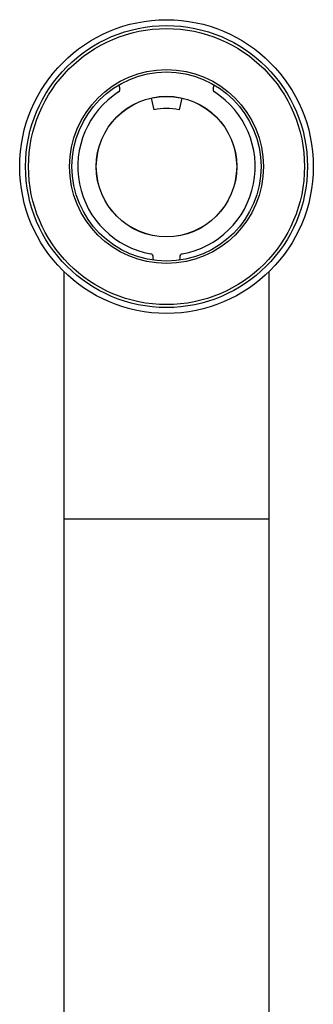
# Paper-space layout '_Bottom' of a CAD drawing. Header units: millimetres. Extents: x -25 to 25, y -310 to 25.
# Tile 2 of 2: x -25 to 25, y -143 to 25. Entities that reach past the tile are written whole.
import ezdxf

# ---------------------------------------------------------------- set-up
doc = ezdxf.new("R2010")
doc.units = ezdxf.units.MM

psp = doc.layouts.new('_Bottom')

# ---------------------------------------------------------------- linework, layer by layer
at = {"color": 7, "linetype": 'Continuous', "lineweight": 25}
for p, q in [((-8.01, 13.46), (-7.96, 13.33)), ((7.96, 13.33), (8.01, 13.46)), ((-2.59, 11.67), (-2.14, 9.67)), ((2.59, 11.67), (2.14, 9.67)), ((-2.25, -15.5), (-2.25, -15.36)), ((-2.2, -15.95), (-2.25, -15.5)), ((2.25, -15.5), (2.2, -15.95)), ((2.25, -15.36), (2.25, -15.5)), ((-17.5, -17.85), (-17.5, -225)), ((17.5, -225), (17.5, -17.85))]:
    psp.add_line(p, q, dxfattribs=at)
at = {"color": 8, "linetype": 'Continuous', "lineweight": 25}
psp.add_line((17.5, -60), (-17.5, -60), dxfattribs=at)
at = {"color": 7, "linetype": 'Continuous', "lineweight": 25, "flags": 128}
for points in [[(-8.14, 13.89), (-8.14, 13.88), (-8.01, 13.46)], [(8.01, 13.46), (8.14, 13.88), (8.14, 13.89)]]:
    psp.add_lwpolyline(points, dxfattribs=at)
at = {"color": 7, "linetype": 'Continuous', "lineweight": 25}
for radius in [25, 24, 23.5, 16.5, 16.1, 11.97, 11.95]:
    psp.add_circle((0, 0), radius, dxfattribs=at)
for centre, radius, start, end in [((0, 0), 15.1, 122.6533, 259.8467), ((-8.42, 13.13), 0.5, 302.6533, 22.5), ((0, 0), 15.1, 280.1533, 57.3467), ((8.42, 13.13), 0.5, 157.5, 237.3467), ((0, 0), 9.9, 77.4949, 102.5051), ((-2.75, -15.36), 0.5, 0, 79.8467), ((2.75, -15.36), 0.5, 100.1533, 180)]:
    psp.add_arc(centre, radius, start, end, dxfattribs=at)

doc.saveas('drawing.dxf')
